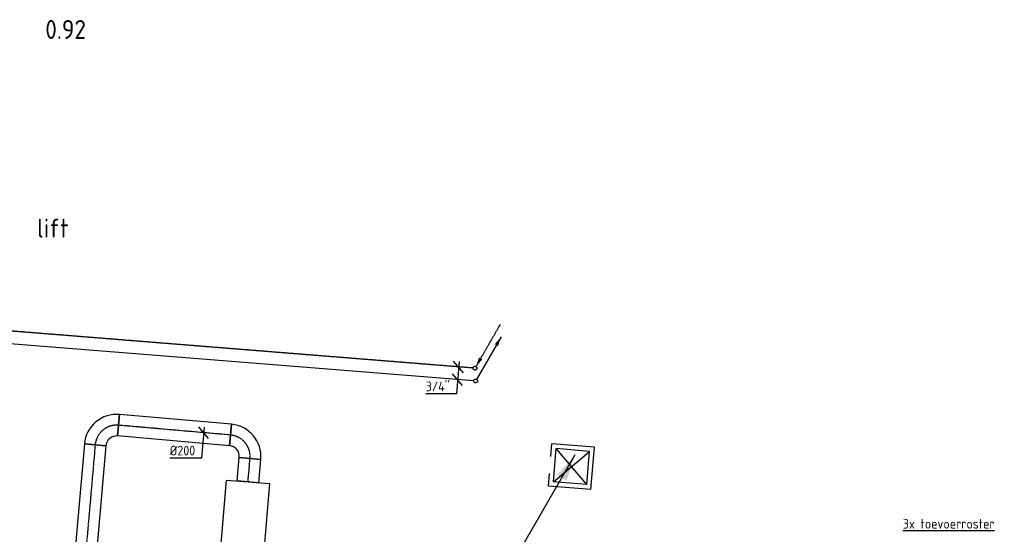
# Model space of a CAD drawing. Header units: millimetres. Extents: x -17664 to 48661, y -98 to 70975.
# Tile 60 of 62: x 11000 to 20129, y 53620 to 58392. Entities that reach past the tile are written whole.
import ezdxf

# ---------------------------------------------------------------- set-up
doc = ezdxf.new("R2010")
doc.units = ezdxf.units.MM
for name, pattern in [('2322107', [2000, 1000, 1000]), ('2322107_a', [2000, 1000, 1000]), ('2322108', [7, 5, -2]), ('2322108_a', [7, 5, -2]), ('CENTER2', [28.575, 19.05, -3.175, 3.175, -3.175])]:
    doc.linetypes.add(name, pattern=pattern)
for name, color, linetype in [('bTuwkundig', 7, 'Continuous'), ('WL561---_AANVOER', 1, '2322107'), ('WL561---_RETOUR', 5, '2322108'), ('WL570---_APP', 2, 'Continuous'), ('WL570---_TOEVOER_D', 3, 'Continuous'), ('WL570---_TOEVOER_HL', 1, 'CENTER2'), ('WL570---_TOEVOER_RST', 3, 'Continuous'), ('WL570---_TOEVOER_RST_HL', 1, 'CENTER2'), ('WM561---_RETOUR', 1, 'Continuous'), ('WM570---', 1, 'Continuous'), ('WM570---_RETOUR', 1, 'Continuous'), ('WM570---_TOEVOER', 1, 'Continuous')]:
    doc.layers.add(name, color=color, linetype=linetype)
doc.styles.add('STABICAD-018', font='ISOCP.SHX', dxfattribs={"height": 90})
doc.styles.add('STABICAD-025', font='ISOCP.SHX', dxfattribs={"height": 125})
doc.styles.add('STABICAD-035', font='ISOCP.SHX', dxfattribs={"height": 175})

# ---------------------------------------------------------------- blocks, each defined once
blk = doc.blocks.new('*U945')
at = {"color": 0, "linetype": 'Continuous'}
for p, q in [((0, 100, -2915), (217.6, 100, -2915)), ((0, -100, -2915), (0, 100, -2915)), ((217.6, 100, -2915), (217.6, -100, -2915)), ((0, -100, -2915), (217.6, -100, -2915))]:
    blk.add_line(p, q, dxfattribs=at)
at = {"layer": 'WL570---_TOEVOER_HL', "linetype": 'CENTER2'}
blk.add_line((0, 0, -2915), (217.6, 0, -2915), dxfattribs=at)
at = {"layer": 'WM570---_RETOUR', "color": 2, "style": 'STABICAD-018'}
for tag in ['CODE', 'SECTIONCODE', 'POSITIONCODE']:
    blk.add_attdef(tag, (13116.9, 54106.9, 2915), '', height=1.8, dxfattribs=at)
blk = doc.blocks.new('*U944')
at = {"color": 0, "linetype": 'Continuous'}
for p, q in [((-100, 200, -2915), (100, 200, -2915)), ((-200, -100, -2915), (-200, 100, -2915))]:
    blk.add_line(p, q, dxfattribs=at)
for radius, end in [(100, 360), (300, 0)]:
    blk.add_arc((-200, 200, -2915), radius, 270, end, dxfattribs=at)
at = {"layer": 'WL570---_TOEVOER_HL', "linetype": 'CENTER2'}
blk.add_arc((-200, 200, -2915), 200, 270, 360, dxfattribs=at)
at = {"layer": 'WM570---_RETOUR', "color": 2, "style": 'STABICAD-018'}
for tag in ['CODE', 'SECTIONCODE', 'POSITIONCODE']:
    blk.add_attdef(tag, (13153.3, 54522.9, 2915), '', height=1.8, dxfattribs=at)
blk = doc.blocks.new('*U947')
at = {"color": 0, "linetype": 'Continuous'}
for p, q in [((0, 100, -2915), (1041.7, 100, -2915)), ((0, -100, -2915), (0, 100, -2915)), ((1041.7, 100, -2915), (1041.7, -100, -2915)), ((0, -100, -2915), (1041.7, -100, -2915))]:
    blk.add_line(p, q, dxfattribs=at)
at = {"layer": 'WL570---_TOEVOER_HL', "linetype": 'CENTER2'}
blk.add_line((0, 0, -2915), (1041.7, 0, -2915), dxfattribs=at)
at = {"layer": 'WM570---_RETOUR', "color": 2, "style": 'STABICAD-018'}
for tag in ['CODE', 'SECTIONCODE', 'POSITIONCODE']:
    blk.add_attdef(tag, (12954, 54540.3, 2915), '', height=1.8, dxfattribs=at)
blk = doc.blocks.new('*U960')
at = {"color": 0, "linetype": 'Continuous'}
for p, q in [((0, 100, -2915), (4547.5, 100, -2915)), ((0, -100, -2915), (0, 100, -2915)), ((4547.5, 100, -2915), (4547.5, -100, -2915)), ((0, -100, -2915), (4547.5, -100, -2915))]:
    blk.add_line(p, q, dxfattribs=at)
at = {"layer": 'WL570---_TOEVOER_HL', "linetype": 'CENTER2'}
blk.add_line((0, 0, -2915), (4547.5, 0, -2915), dxfattribs=at)
at = {"layer": 'WM570---_RETOUR', "color": 2, "style": 'STABICAD-018'}
for tag in ['CODE', 'SECTIONCODE', 'POSITIONCODE']:
    blk.add_attdef(tag, (11699.7, 54449.3, 2915), '', height=1.8, dxfattribs=at)
blk = doc.blocks.new('*U946')
at = {"color": 0, "linetype": 'Continuous'}
for p, q in [((-200, -100, -2915), (-200, 100, -2915)), ((100, -200, -2915), (-100, -200, -2915))]:
    blk.add_line(p, q, dxfattribs=at)
for radius in [300, 100]:
    blk.add_arc((-200, -200, -2915), radius, 0, 90, dxfattribs=at)
at = {"layer": 'WL570---_TOEVOER_HL', "linetype": 'CENTER2'}
blk.add_arc((-200, -200, -2915), 200, 360, 90, dxfattribs=at)
at = {"layer": 'WM570---_RETOUR', "color": 2, "style": 'STABICAD-018'}
for tag in ['CODE', 'SECTIONCODE', 'POSITIONCODE']:
    blk.add_attdef(tag, (11717.1, 54648.6, 2915), '', height=1.8, dxfattribs=at)
blk = doc.blocks.new('*U980')
at = {"color": 0, "linetype": 'Continuous'}
for p, q in [((45.5, -54.2, -2915), (-45.5, 54.2, -2915)), ((4.4, 49.8, -2915), (-20.6, -235.9, -2915)), ((-20.6, -235.9, -2915), (-313.7, -235.9, -2915))]:
    blk.add_line(p, q, dxfattribs=at)
at = {"color": 0, "linetype": 'Continuous', "style": 'STABICAD-018'}
blk.add_text('%%c200', height=90, dxfattribs=at).set_placement((-313.7, -210.9, -2915))
at = {"layer": 'WM570---_RETOUR', "color": 2, "style": 'STABICAD-018'}
blk.add_attdef('CODE', (12705.1, 54562.1, 2915), '', height=1.8, dxfattribs=at)
blk = doc.blocks.new('*U1075')
at = {"linetype": '2322108'}
blk.add_hatch(color=2, dxfattribs=at).paths.add_polyline_path([(8.8, 15.2), (37.3, 99.7), (67.7, 82.2)], flags=0)
at = {"color": 2, "linetype": '2322108_a'}
blk.add_line((8.8, 15.2, 3000), (236.2, 409.2, 3000), dxfattribs=at)
at = {"color": 0, "linetype": '2322108'}
blk.add_line((0, 0), (0, 0, 3000), dxfattribs=at)
at = {"color": 2, "linetype": '2322108'}
blk.add_circle((0, 0, 3000), 17.5, dxfattribs=at)
at = {"layer": 'WM570---_RETOUR', "color": 2, "style": 'STABICAD-018'}
for tag, p in [('SECTIONCODE', (15221.9, 55310.2, 1499.5)), ('CODE', (15221.9, 55260.2)), ('POSITIONCODE', (15221.9, 55310.2, 1499.5)), ('FLOORCODE', (15271.9, 55160.2))]:
    blk.add_attdef(tag, p, '', height=1.2, dxfattribs=at)
blk = doc.blocks.new('*U1076')
at = {"linetype": '2322107'}
blk.add_hatch(color=2, dxfattribs=at).paths.add_polyline_path([(236.2, 409.2), (207.7, 324.7), (177.3, 342.2)], flags=0)
at = {"color": 2, "linetype": '2322107_a'}
blk.add_line((236.2, 409.2, 3000), (8.8, 15.2, 3000), dxfattribs=at)
at = {"color": 0, "linetype": '2322107'}
blk.add_line((0, 0), (0, 0, 3000), dxfattribs=at)
at = {"color": 2, "linetype": '2322107'}
blk.add_circle((0, 0, 3000), 17.5, dxfattribs=at)
at = {"layer": 'WM570---_RETOUR', "color": 2, "style": 'STABICAD-018'}
for tag, p in [('SECTIONCODE', (15227.4, 55191.7, 1499.5)), ('CODE', (15227.4, 55141.7)), ('POSITIONCODE', (15227.4, 55191.7, 1499.5)), ('FLOORCODE', (15277.4, 55041.7))]:
    blk.add_attdef(tag, p, '', height=1.2, dxfattribs=at)
blk = doc.blocks.new('*U1077')
at = {"color": 0, "linetype": 'Continuous'}
for p, q in [((45.9, -53.8), (-45.9, 53.8)), ((4, 49.8), (-20.1, -251)), ((36.5, -171.2), (-55.2, -63.5)), ((-20.1, -251), (-304.1, -251))]:
    blk.add_line(p, q, dxfattribs=at)
at = {"color": 0, "linetype": 'Continuous', "style": 'STABICAD-018'}
blk.add_text("3/4''", height=90, dxfattribs=at).set_placement((-304.1, -226))
at = {"layer": 'WM570---_RETOUR', "color": 2, "style": 'STABICAD-018'}
blk.add_attdef('CODE', (15069.2, 55172.4), '', height=1.2, dxfattribs=at)
blk = doc.blocks.new('*U1312')
at = {"color": 0, "linetype": 'Continuous'}
for p, q in [((197.5, 197.5, -2700), (-197.5, 197.5, -2700)), ((-197.5, 80, -2700), (-197.5, 197.5, -2700)), ((197.5, -197.5, -2700), (197.5, 197.5, -2700)), ((155, 155, -2700), (-155, 155, -2700)), ((-155, -155, -2700), (-155, 155, -2700)), ((155, -155, -2700), (-155, 155, -2700)), ((-155, -155, -2700), (155, 155, -2700)), ((155, -155, -2700), (155, 155, -2700)), ((-197.5, -197.5, -2700), (-197.5, -80, -2700)), ((155, -155, -2700), (-155, -155, -2700)), ((197.5, -197.5, -2700), (-197.5, -197.5, -2700))]:
    blk.add_line(p, q, dxfattribs=at)
at = {"layer": 'WL570---_TOEVOER_RST_HL', "linetype": 'CENTER2'}
blk.add_circle((0, 0, -2700), 0.0125, dxfattribs=at)
at = {"layer": 'WM570---', "color": 1, "style": 'STABICAD-018'}
blk.add_attdef('PRODUCTCODE', (9978.6, 24204, 2700), '', height=1.8, rotation=355.4, dxfattribs=at)
at = {"layer": 'WM570---', "color": 2}
for tag, p, style in [('CODE', (9946.8, 23809.3, 2700), 'STABICAD-018'), ('SECTIONCODE', (9938.8, 23709.6, 2700), 'STABICAD-025'), ('MATERIALCODE', (9938.8, 23709.6, 2700), 'STABICAD-025'), ('POSITIONCODE', (9938.8, 23709.6, 2700), 'STABICAD-025'), ('FLOWPREFIX', (9921.4, 23213.4, 2700), 'STABICAD-018'), ('FLOW', (9943.9, 23211.6, 2700), 'STABICAD-018'), ('FLOWSUFFIX', (10109.9, 23198.3, 2700), 'STABICAD-018')]:
    blk.add_attdef(tag, p, '', height=1.8, rotation=355.4, dxfattribs=dict(at, style=style))
blk = doc.blocks.new('*U1313')
at = {"linetype": 'Continuous'}
blk.add_hatch(color=2, dxfattribs=at).paths.add_polyline_path([(712.5, 1234.1), (630.8, 992.6), (544.2, 1042.6)], flags=0)
blk.add_hatch(color=0, dxfattribs=at).paths.add_polyline_path([(0, -100), (-19.9, -98), (-38.9, -92.1), (-56.5, -82.5), (-71.7, -69.7), (-84.1, -54), (-93.2, -36.2), (-98.5, -17), (-100, 2.9), (-97.4, 22.7), (-90.9, 41.6), (-80.8, 58.9), (-67.5, 73.7), (-51.6, 85.7), (-33.5, 94.2), (-14.1, 99), (0, 100), (-0.4, 99.9), (-19.8, 93.1), (-37.4, 82.6), (-52.6, 68.8), (-64.7, 52.3), (-73.4, 33.7), (-78.1, 13.7), (-78.8, -6.8), (-75.4, -27), (-68.1, -46.2), (-57.1, -63.5), (-42.8, -78.3), (-26, -90), (-7.1, -98), (-0.4, -99.9)], is_closed=False, flags=0)
at = {"color": 2, "linetype": 'Continuous'}
blk.add_line((62.5, 108.3, -3250), (712.5, 1234.1, -3250), dxfattribs=at)
at = {"color": 0, "linetype": 'Continuous'}
blk.add_circle((0, 0, -3250), 125, dxfattribs=at)
at = {"layer": 'WL570---_TOEVOER_HL', "linetype": 'CENTER2'}
for p, q in [((0, -175, 53), (0, 175, 53)), ((-175, 0, 53), (175, 0, 53))]:
    blk.add_line(p, q, dxfattribs=at)
blk.add_circle((0, 0, -3250), 0.0125, dxfattribs=at)
at = {"layer": 'WL570---_TOEVOER_D', "color": 2, "style": 'STABICAD-018'}
for tag, p in [('SECTIONCODE', (15438.9, 53344.9, 3400)), ('POSITIONCODE', (15438.9, 53344.9, 3400)), ('CODE', (15438.9, 53294.9, 3250)), ('FLOORCODE', (15488.9, 53194.9, 3250))]:
    blk.add_attdef(tag, p, '', height=1.8, dxfattribs=at)

msp = doc.modelspace()

# ---------------------------------------------------------------- linework, layer by layer
at = {"layer": 'WL561---_AANVOER', "linetype": '2322107'}
msp.add_line((15210, 55043.1), (9305.3, 55515.5), dxfattribs=at)
at = {"layer": 'WL561---_RETOUR', "linetype": '2322108'}
for p, q in [((15204.5, 55161.6), (9464.2, 55620.9)), ((15245.4, 55158.3), (15239.4, 55158.8))]:
    msp.add_line(p, q, dxfattribs=at)
at = {"layer": 'WL570---_APP', "color": 2, "elevation": 3000}
msp.add_lwpolyline([(12917.5, 54122.9), (13316.3, 54091), (13234.1, 53094.3), (12835.4, 53126.2)], close=True, dxfattribs=at)

# ---------------------------------------------------------------- block references
at = {"layer": 'WL561---_AANVOER', "linetype": '2322107'}
msp.add_blockref('*U1076', (15227.4, 55041.7), dxfattribs=at)
at = {"layer": 'WL561---_RETOUR', "linetype": '2322108'}
msp.add_blockref('*U1075', (15221.9, 55160.2), dxfattribs=at)
at = {"layer": 'WL570---_TOEVOER_D', "linetype": 'Continuous'}
for name, p, rotation in [('*U946', (11717.1, 54648.6, 2915), 85.00000000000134), ('*U947', (12954, 54540.3, 2915), 175.0000000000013), ('*U944', (13153.3, 54522.9, 2915), 84.99999999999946), ('*U960', (11699.7, 54449.3, 2915), 265.0000000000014), ('*U945', (13116.9, 54106.9, 2915), 84.99999999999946)]:
    msp.add_blockref(name, p, dxfattribs=dict(at, rotation=rotation))
msp.add_blockref('*U1313', (15439.1, 53125.9, 3250), dxfattribs=at)
at = {"layer": 'WL570---_TOEVOER_RST', "linetype": 'Continuous', "rotation": 355.3999999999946}
msp.add_blockref('*U1312', (16115.5, 54247.1, -350), dxfattribs=at)
at = {"layer": 'WM561---_RETOUR', "linetype": 'Continuous'}
msp.add_blockref('*U1077', (15069.2, 55172.4), dxfattribs=at)
at = {"layer": 'WM570---_TOEVOER', "linetype": 'Continuous'}
msp.add_blockref('*U980', (12705.1, 54562.1, 2915), dxfattribs=at)

# ---------------------------------------------------------------- texts
at = {"layer": 'bTuwkundig', "color": 3, "style": 'STABICAD-035'}
for s, p in [('0.92', (11237, 58214, -500)), ('lift', (11161.2, 56371.3, -500))]:
    msp.add_text(s, height=175, dxfattribs=at).set_placement(p)
at = {"layer": 'WM570---', "style": 'STABICAD-018'}
msp.add_text('%%U3x toevoerroster', height=90, dxfattribs=at).set_placement((19187.9, 53672.5))

doc.saveas('drawing.dxf')
